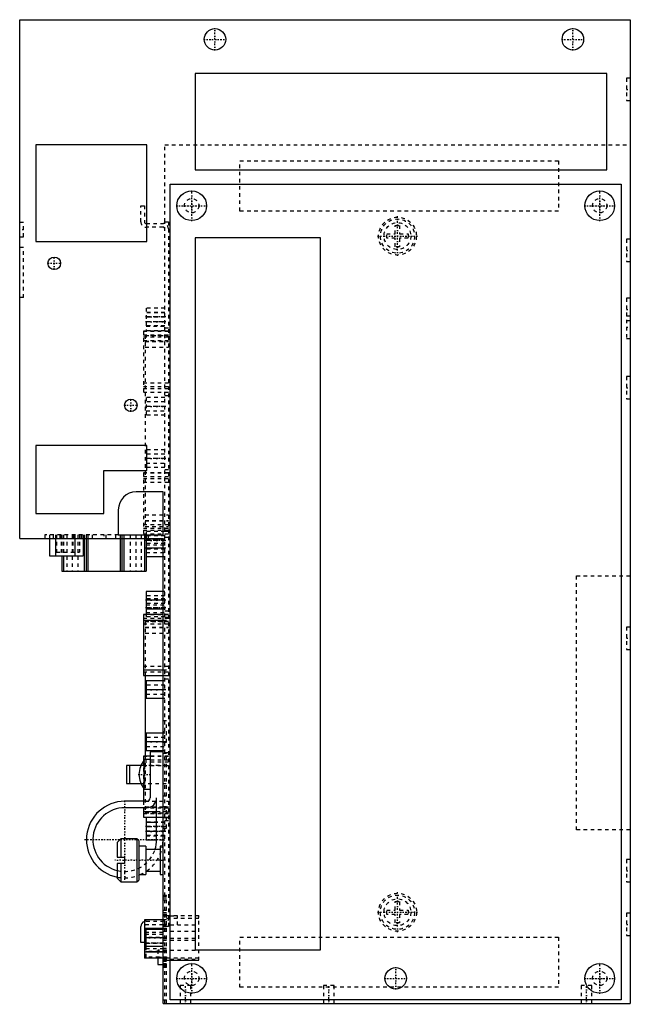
# Model space of a CAD drawing. Extents: x -40 to 131, y 0 to 275.
import ezdxf

# ---------------------------------------------------------------- set-up
doc = ezdxf.new("R2010")
doc.units = 0
doc.linetypes.add('CENTER', pattern=[1.5, 0.45, -0.5, 0.05, -0.5])
doc.linetypes.add('DASHED', pattern=[2, 1, -1])
for name, color, linetype in [('AM_0', 7, 'CONTINUOUS'), ('AM_3', 7, 'DASHED'), ('AM_7', 7, 'CENTER')]:
    doc.layers.add(name, color=color, linetype=linetype)

msp = doc.modelspace()

# ---------------------------------------------------------------- linework, layer by layer
at = {"layer": 'AM_0', "color": 7, "linetype": 'CONTINUOUS'}
for p, q in [((-40, 130), (-40, 275)), ((-40, 275), (130.5, 275)), ((130.5, 275), (130.5, 0)), ((124, 260), (9, 260)), ((9, 260), (9, 233)), ((124, 233), (124, 260)), ((-4.5, 240), (-35.5, 240)), ((-35.5, 240), (-35.5, 213)), ((-4.5, 213), (-4.5, 240)), ((9, 233), (124, 233)), ((2, 1), (2, 229)), ((2, 229), (128, 229)), ((128, 229), (128, 1)), ((0.5, 217.91), (0.5, 218.5)), ((-35.5, 213), (-4.5, 213)), ((9, 214), (9, 15)), ((44, 214), (9, 214)), ((44, 15), (44, 214)), ((-4.5, 156), (-35.5, 156)), ((-35.5, 156), (-35.5, 137)), ((-4.5, 149), (-4.5, 156)), ((-16.5, 137), (-16.5, 149)), ((-16.5, 149), (-4.5, 149)), ((0, 143), (-7.5, 143)), ((0, 131), (0, 143)), ((-12.5, 138), (-12.5, 131)), ((-35.5, 137), (-16.5, 137)), ((-40, 130), (0, 130)), ((-31.72, 130), (-31.72, 125.1)), ((-30.07, 130), (-30.07, 125.1)), ((-24.63, 130), (-24.63, 125.1)), ((-22.28, 130), (-22.28, 125.1)), ((-22, 130), (-22, 120.8)), ((-21.5, 130), (-21.5, 120.8)), ((-21, 130), (-21, 120.8)), ((-12.5, 131), (0, 131)), ((-12, 130), (-12, 120.8)), ((-11.5, 130), (-11.5, 120.8)), ((-11, 130), (-11, 120.8)), ((-5.2, 130), (-5.2, 120.8)), ((-4.7, 130), (-4.7, 120.8)), ((0, 129.81), (-4.7, 129.81)), ((0, 0), (0, 130)), ((0, 127.31), (-4.7, 127.31)), ((-31.72, 125.1), (-22.28, 125.1)), ((-28.3, 125.1), (-28.3, 120.8)), ((-27.8, 125.1), (-27.8, 120.8)), ((0, 124.81), (-4.7, 124.81)), ((-28.3, 120.8), (-4.7, 120.8)), ((-4.7, 115.19), (-4.7, 108.74)), ((0, 115.19), (-4.7, 115.19)), ((0, 112.69), (-4.7, 112.69)), ((0, 110.19), (-4.7, 110.19)), ((0, 108.74), (-5.5, 108.74)), ((-5.5, 108.74), (-5.5, 91.66)), ((-5.5, 107.14), (0, 107.14)), ((-5.5, 93.26), (0, 93.26)), ((-5.5, 91.66), (0, 91.66)), ((-5, 91.66), (-5, 69.14)), ((-4.7, 90.2), (-4.7, 85.2)), ((0, 90.2), (-4.7, 90.2)), ((0, 87.7), (-4.7, 87.7)), ((0, 85.2), (-4.7, 85.2)), ((-4.7, 75.59), (-4.7, 70.59)), ((0, 75.59), (-4.7, 75.59)), ((0, 73.09), (-4.7, 73.09)), ((-3.6, 69.14), (-5.5, 69.14)), ((-5.5, 69.14), (-5.5, 67.82)), ((0, 70.59), (-4.7, 70.59)), ((-3.6, 70.3), (-3.6, 57.5)), ((0, 70.3), (-3.6, 70.3)), ((-10.2, 66.5), (-10.2, 61.5)), ((-6.15, 66.5), (-10.2, 66.5)), ((-9.32, 61.5), (-9.32, 66.5)), ((-3.6, 68.15), (-5.3, 68.15)), ((-5.3, 59.85), (-5.3, 68.15)), ((-10.2, 61.5), (-6.15, 61.5)), ((-5.5, 60.18), (-5.5, 56.5)), ((-5.3, 59.85), (-3.6, 59.85)), ((-4.6, 56.5), (-10.7, 56.5)), ((-1.8, 45.8), (-1.8, 57.5)), ((-4.6, 54.7), (-10.7, 54.7)), ((-5.5, 54.7), (-5.5, 52.06)), ((-5.5, 53.66), (-1.8, 53.66)), ((-5.5, 52.06), (-1.8, 52.06)), ((-4.7, 51.94), (-4.7, 45.6)), ((-1.8, 51.94), (-4.7, 51.94)), ((-1.8, 50.6), (-4.7, 50.6)), ((-1.8, 48.1), (-4.7, 48.1)), ((-11.8, 46), (-12.8, 45)), ((-12.8, 45), (-12.8, 40.9)), ((-7.3, 46), (-11.8, 46)), ((-11.8, 46), (-11.8, 40.9)), ((-6.8, 45.5), (-7.3, 46)), ((-7.3, 46), (-7.3, 34)), ((-6.8, 45.5), (-6.8, 34.5)), ((-1.8, 45.6), (-4.7, 45.6)), ((-4.8, 44), (-6.8, 44)), ((-4.8, 44), (-4.8, 36)), ((-0.8, 43), (-4.8, 43)), ((0, 44), (-0.8, 44)), ((-0.8, 44), (-0.8, 36)), ((-12.8, 40.9), (-10.8, 40.9)), ((-12.8, 39.1), (-12.8, 35)), ((-10.8, 39.1), (-12.8, 39.1)), ((-11.8, 39.1), (-11.8, 34)), ((-10.8, 40.9), (-10.8, 39.1)), ((-6.8, 36), (-4.8, 36)), ((-4.8, 37), (-0.8, 37)), ((-0.8, 36), (0, 36)), ((-12.8, 35), (-11.8, 34)), ((-11.8, 34), (-7.3, 34)), ((-7.3, 34), (-6.8, 34.5)), ((-5.2, 23.33), (-5.2, 12.67)), ((0, 23.33), (-5.2, 23.33)), ((-6.2, 17), (-6.2, 21.5)), ((0, 20.98), (-5.2, 20.98)), ((-4.8, 20.7), (-4.8, 15.9)), ((0, 20.7), (-4.8, 20.7)), ((-5.2, 17), (-6.2, 17)), ((0, 18.3), (-4.8, 18.3)), ((0, 14.33), (-5.2, 14.33)), ((0, 15.9), (-4.8, 15.9)), ((9, 15), (44, 15)), ((0, 12.67), (-5.2, 12.67)), ((-1.5, 12.67), (-1.5, 10.85)), ((-1.5, 10.85), (0, 10.85)), ((0, 0), (130.5, 0)), ((128, 1), (2, 1))]:
    msp.add_line(p, q, dxfattribs=at)
for centre, radius in [((14.5, 269.5), 3), ((114.5, 269.5), 3), ((8, 223), 4.15), ((122, 223), 4.15), ((-30.4, 206.9), 1.75), ((-9, 167.2), 1.75), ((8, 7), 4.15), ((122, 7), 4.15), ((65, 7), 3)]:
    msp.add_circle(centre, radius, dxfattribs=at)
for centre, radius, start, end in [((-7.5, 138), 5, 90, 180), ((3.12, 62.76), 10, 147.3813, 172.8743), ((3.12, 65.24), 10, 187.1257, 212.6187), ((-10.7, 45.8), 10.7, 90, 258.6816), ((-4.6, 57.5), 1, 270, 0), ((-4.6, 57.5), 2.8, 270, 0), ((-10.7, 45.8), 8.9, 90, 256.3521), ((-10.7, 45.8), 8.9, 341.6629, 0), ((-10.7, 45.8), 10.7, 350.3154, 0), ((-10.7, 45.8), 10.7, 291.376, 293.6679), ((-10.7, 45.8), 10.7, 303.4632, 304.6712), ((-4.7, 21.5), 1.5, 109.4712, 180)]:
    msp.add_arc(centre, radius, start, end, dxfattribs=at)
at = {"layer": 'AM_3', "color": 6, "linetype": 'DASHED'}
for p, q in [((130.5, 258.62), (129.5, 258.62)), ((129.5, 258.62), (129.5, 252.38)), ((129.5, 252.38), (130.5, 252.38)), ((0.5, 240), (130.5, 240)), ((0.5, 218.5), (0.5, 240)), ((21.5, 235.5), (110.5, 235.5)), ((21.5, 221.5), (21.5, 235.5)), ((110.5, 235.5), (110.5, 221.5)), ((-6.2, 218.5), (-6.2, 223)), ((-6.2, 223), (-5.2, 223)), ((-5.2, 223), (-5.2, 218.5)), ((110.5, 221.5), (21.5, 221.5)), ((-39, 218.3), (-40, 218.3)), ((-39, 214.3), (-39, 218.3)), ((-4.7, 218), (0, 218)), ((0.5, 218.5), (1.5, 218.5)), ((0.5, 0), (0.5, 217.91)), ((1.5, 218.5), (1.5, 21.5)), ((64.9, 217.5), (66.1, 217.5)), ((64.9, 215.1), (64.9, 217.5)), ((66.1, 217.5), (66.1, 215.1)), ((0, 217), (-4.7, 217)), ((62.5, 215.1), (64.9, 215.1)), ((62.5, 213.9), (62.5, 215.1)), ((66.1, 215.1), (68.5, 215.1)), ((68.5, 215.1), (68.5, 213.9)), ((-40, 214.3), (-39, 214.3)), ((64.9, 213.9), (62.5, 213.9)), ((64.9, 211.5), (64.9, 213.9)), ((68.5, 213.9), (66.1, 213.9)), ((66.1, 213.9), (66.1, 211.5)), ((130.5, 213.62), (129.5, 213.62)), ((129.5, 213.62), (129.5, 207.38)), ((-39, 211.3), (-40, 211.3)), ((-39, 197.3), (-39, 211.3)), ((66.1, 211.5), (64.9, 211.5)), ((129.5, 207.38), (130.5, 207.38)), ((-39, 197.3), (-40, 197.3)), ((130.5, 197.12), (129.5, 197.12)), ((129.5, 197.12), (129.5, 185.88)), ((-4.7, 194.4), (-4.7, 188.06)), ((0.5, 194.4), (-4.7, 194.4)), ((0.5, 193.15), (-4.7, 193.15)), ((0.5, 193.06), (-4.7, 193.06)), ((0.5, 191.9), (-4.7, 191.9)), ((0.5, 191.81), (-4.7, 191.81)), ((-4.7, 190.65), (0.5, 190.65)), ((0.5, 190.56), (-4.7, 190.56)), ((130.5, 192.12), (129.5, 192.12)), ((129.5, 190.88), (130.5, 190.88)), ((1.5, 187.94), (-5.5, 187.94)), ((-5.5, 187.94), (-5.5, 170.86)), ((-5.5, 187.92), (1.5, 187.92)), ((0.5, 189.4), (-4.7, 189.4)), ((-4.7, 189.31), (0.5, 189.31)), ((0.5, 188.06), (-4.7, 188.06)), ((0.5, 188.9), (1.5, 188.9)), ((0.5, 188), (1.5, 188)), ((-5.5, 186.87), (1.5, 186.87)), ((-5.5, 186.34), (1.5, 186.34)), ((-5.5, 185.3), (1.5, 185.3)), ((1.5, 186.74), (-5, 186.74)), ((-5, 186.74), (-5, 133.29)), ((-5, 186.72), (1.5, 186.72)), ((-5, 185.14), (1.5, 185.14)), ((-5, 185.07), (1.5, 185.07)), ((129.5, 185.88), (130.5, 185.88)), ((-5, 183.49), (1.5, 183.49)), ((-5.5, 173.5), (1.5, 173.5)), ((130.5, 175.22), (129.5, 175.22)), ((129.5, 175.22), (129.5, 168.98)), ((-5.5, 172.46), (1.5, 172.46)), ((-5.5, 171.93), (1.5, 171.93)), ((-5.5, 170.88), (1.5, 170.88)), ((-5.5, 170.86), (1.5, 170.86)), ((-4.7, 169.41), (-4.7, 164.41)), ((0.5, 169.41), (-4.7, 169.41)), ((0.5, 168.16), (-4.7, 168.16)), ((0.5, 169.9), (1.5, 169.9)), ((129.5, 168.98), (130.5, 168.98)), ((0.5, 166.91), (-4.7, 166.91)), ((-4.7, 165.66), (0.5, 165.66)), ((0.5, 164.41), (-4.7, 164.41)), ((-4.7, 154.79), (-4.7, 149.79)), ((0.5, 154.79), (-4.7, 154.79)), ((0.5, 153.54), (-4.7, 153.54)), ((0.5, 152.29), (-4.7, 152.29)), ((-4.7, 151.04), (0.5, 151.04)), ((0.5, 149.79), (-4.7, 149.79)), ((0.5, 149.3), (1.5, 149.3)), ((1.5, 148.34), (-5.5, 148.34)), ((-5.5, 148.34), (-5.5, 131.26)), ((-5.5, 148.32), (1.5, 148.32)), ((-5.5, 147.27), (1.5, 147.27)), ((-5.5, 146.74), (1.5, 146.74)), ((-5.5, 145.7), (1.5, 145.7)), ((-5, 136.54), (1.5, 136.54)), ((-5, 134.96), (1.5, 134.96)), ((-5, 134.89), (1.5, 134.89)), ((-5.5, 133.9), (1.5, 133.9)), ((-5.5, 132.86), (1.5, 132.86)), ((-5.5, 132.33), (1.5, 132.33)), ((-5, 133.31), (1.5, 133.31)), ((-5, 133.29), (1.5, 133.29)), ((-33, 131), (-33, 130)), ((-12.5, 131), (-33, 131)), ((-31.72, 131), (-31.72, 130)), ((-31.68, 131), (-31.68, 130)), ((-30.7, 131), (-30.7, 130)), ((-30.07, 131), (-30.07, 130)), ((-29.75, 131), (-29.75, 126.11)), ((-28.8, 131), (-28.8, 130)), ((-28.43, 131), (-28.43, 126.11)), ((-28.3, 131), (-28.3, 125.1)), ((-27.8, 131), (-27.8, 125.1)), ((-26.9, 131), (-26.9, 120.8)), ((-25.4, 131), (-25.4, 120.8)), ((-25.23, 131), (-25.23, 126.11)), ((-24.8, 131), (-24.8, 130)), ((-24.63, 131), (-24.63, 130)), ((-23.8, 131), (-23.8, 120.8)), ((-23.35, 131), (-23.35, 126.11)), ((-22.88, 131), (-22.88, 130)), ((-22.4, 131), (-22.4, 130)), ((-22.28, 131), (-22.28, 130)), ((-22, 131), (-22, 130)), ((-21.5, 131), (-21.5, 130)), ((-21, 131), (-21, 130)), ((-19.8, 131), (-19.8, 130)), ((-16, 131), (-16, 130)), ((-13.2, 130), (-13.2, 131)), ((-12, 131), (-12, 130)), ((-11.5, 131), (-11.5, 130)), ((-11, 131), (-11, 130)), ((-9.2, 131), (-9.2, 120.8)), ((-7.6, 131), (-7.6, 120.8)), ((-6.1, 131), (-6.1, 120.8)), ((-5.5, 131.28), (1.5, 131.28)), ((-5.5, 131.26), (1.5, 131.26)), ((-5.2, 131), (-5.2, 130)), ((-5, 131), (-5, 130)), ((-4.7, 131.94), (-4.7, 131)), ((0.5, 131.94), (-4.7, 131.94)), ((-4.7, 131), (-4.7, 130)), ((0.5, 130.69), (-4.7, 130.69)), ((0.5, 129.44), (-4.7, 129.44)), ((-4.2, 131), (-4.2, 130)), ((0.5, 129.81), (0, 129.81)), ((0.5, 132), (1.5, 132)), ((0.5, 130.3), (1.5, 130.3)), ((0.5, 128.56), (-4.7, 128.56)), ((-4.7, 128.19), (0.5, 128.19)), ((0.5, 126.94), (-4.7, 126.94)), ((0.5, 127.31), (0, 127.31)), ((-29.75, 126.11), (-23.35, 126.11)), ((-4.7, 126.06), (0.5, 126.06)), ((0.5, 124.81), (0, 124.81)), ((115.5, 119.5), (130.5, 119.5)), ((115.5, 48.5), (115.5, 119.5)), ((0.5, 113.94), (-4.7, 113.94)), ((0.5, 113.06), (-4.7, 113.06)), ((0.5, 115.19), (0, 115.19)), ((0.5, 111.81), (-4.7, 111.81)), ((-4.7, 111.44), (0.5, 111.44)), ((0.5, 110.56), (-4.7, 110.56)), ((0.5, 112.69), (0, 112.69)), ((0.5, 110.19), (0, 110.19)), ((-5.5, 108.72), (1.5, 108.72)), ((-5.5, 107.67), (1.5, 107.67)), ((-4.7, 109.31), (0.5, 109.31)), ((-4.7, 108.74), (-4.7, 108.06)), ((0.5, 108.06), (-4.7, 108.06)), ((1.5, 108.74), (0, 108.74)), ((0.5, 109.7), (1.5, 109.7)), ((0.5, 108), (1.5, 108)), ((-5.5, 106.1), (1.5, 106.1)), ((1.5, 106.74), (-5, 106.74)), ((-5, 106.74), (-5, 91.66)), ((-5, 106.72), (1.5, 106.72)), ((-5, 105.14), (1.5, 105.14)), ((-5, 105.07), (1.5, 105.07)), ((0, 107.14), (1.5, 107.14)), ((130.5, 105.22), (129.5, 105.22)), ((129.5, 105.22), (129.5, 98.98)), ((-5, 103.49), (1.5, 103.49)), ((129.5, 98.98), (130.5, 98.98)), ((-5.5, 94.3), (1.5, 94.3)), ((-5.5, 92.73), (1.5, 92.73)), ((-5.5, 91.68), (1.5, 91.68)), ((0, 93.26), (1.5, 93.26)), ((0, 91.66), (1.5, 91.66)), ((0.5, 88.95), (-4.7, 88.95)), ((0.5, 90.2), (0, 90.2)), ((0.5, 90.7), (1.5, 90.7)), ((-4.7, 86.45), (0.5, 86.45)), ((0.5, 87.7), (0, 87.7)), ((0.5, 85.2), (0, 85.2)), ((1, 79), (0, 79)), ((1, 73), (1, 79)), ((0.5, 74.34), (-4.7, 74.34)), ((0.5, 75.59), (0, 75.59)), ((-4.7, 71.84), (0.5, 71.84)), ((0.5, 73.09), (0, 73.09)), ((0, 73), (1, 73)), ((-5.5, 69.12), (1.5, 69.12)), ((-5, 69.14), (-5, 53.29)), ((1.5, 69.14), (-3.6, 69.14)), ((0.5, 70.59), (0, 70.59)), ((0, 70), (1, 70)), ((0.5, 70.1), (1.5, 70.1)), ((1, 58), (1, 70)), ((1, 66.5), (-6.15, 66.5)), ((-5.5, 68.07), (1.5, 68.07)), ((-5.5, 67.82), (-5.5, 60.18)), ((-5.5, 67.54), (1.5, 67.54)), ((-5.5, 66.5), (1.5, 66.5)), ((-5.08, 61.5), (-5.08, 66.5)), ((-6.15, 61.5), (1, 61.5)), ((0, 58), (1, 58)), ((-5.5, 56.5), (-5.5, 54.7)), ((-5, 56.54), (1.5, 56.54)), ((-5.5, 54.7), (1.5, 54.7)), ((-5.5, 53.13), (1.5, 53.13)), ((-5, 54.96), (1.5, 54.96)), ((-5, 54.89), (1.5, 54.89)), ((-5, 53.31), (1.5, 53.31)), ((-5, 53.29), (1.5, 53.29)), ((-1.8, 53.66), (1.5, 53.66)), ((1, 55), (0, 55)), ((1, 49), (1, 55)), ((-5.5, 52.08), (1.5, 52.08)), ((0.5, 50.7), (-4.7, 50.7)), ((-1.8, 52.06), (1.5, 52.06)), ((0.5, 51.94), (-1.8, 51.94)), ((0.5, 50.6), (-1.8, 50.6)), ((0.5, 52), (1.5, 52)), ((0.5, 51.1), (1.5, 51.1)), ((0.5, 49.45), (-4.7, 49.45)), ((0.5, 49.35), (-4.7, 49.35)), ((-4.7, 48.2), (0.5, 48.2)), ((0.5, 46.95), (-4.7, 46.95)), ((-4.7, 46.85), (0.5, 46.85)), ((0.5, 48.1), (-1.8, 48.1)), ((0, 49), (1, 49)), ((130.5, 48.5), (115.5, 48.5)), ((0, 45.6), (-1.8, 45.6)), ((0.5, 45.6), (0, 45.6)), ((130.5, 40.22), (129.5, 40.22)), ((129.5, 40.22), (129.5, 33.98)), ((-6.8, 36), (-6.8, 35.83)), ((129.5, 33.98), (130.5, 33.98)), ((1, 30.2), (0, 30.2)), ((0, 30), (1, 30)), ((0, 29.5), (1, 29.5)), ((0, 29), (1, 29)), ((1, 30), (1, 30.2)), ((1, 0), (1, 29.5)), ((64.9, 28.5), (66.1, 28.5)), ((64.9, 26.1), (64.9, 28.5)), ((66.1, 28.5), (66.1, 26.1)), ((0, 26.05), (1, 26.05)), ((0, 25.4), (1, 25.4)), ((0, 24.9), (1, 24.9)), ((62.5, 26.1), (64.9, 26.1)), ((62.5, 24.9), (62.5, 26.1)), ((64.9, 24.9), (62.5, 24.9)), ((64.9, 22.5), (64.9, 24.9)), ((66.1, 26.1), (68.5, 26.1)), ((68.5, 24.9), (66.1, 24.9)), ((66.1, 24.9), (66.1, 22.5)), ((68.5, 26.1), (68.5, 24.9)), ((130.5, 25.22), (129.5, 25.22)), ((129.5, 25.22), (129.5, 18.98)), ((-4.7, 23), (0, 23)), ((0, 24.44), (4, 24.44)), ((1, 23.33), (0, 23.33)), ((0, 22.1), (1, 22.1)), ((1, 24.55), (10, 24.55)), ((1, 23.85), (10, 23.85)), ((4, 21.94), (4, 24.44)), ((10, 12.05), (10, 24.55)), ((66.1, 22.5), (64.9, 22.5)), ((-4.8, 20.8), (-4.8, 20.7)), ((1, 20.8), (-4.8, 20.8)), ((0, 19.8), (-4.8, 19.8)), ((0, 22), (-4.7, 22)), ((0, 21.94), (10, 21.94)), ((0, 21.85), (1, 21.85)), ((0, 21.6), (1, 21.6)), ((1, 20.98), (0, 20.98)), ((0, 20.2), (10, 20.2)), ((1.5, 21.5), (0.5, 21.5)), ((0, 19.25), (-4.8, 19.25)), ((1, 18.45), (-4.8, 18.45)), ((0, 18.35), (-4.8, 18.35)), ((0, 16.85), (-4.8, 16.85)), ((-4.8, 16.8), (0, 16.8)), ((0, 18.2), (10, 18.2)), ((0, 17.7), (10, 17.7)), ((21.5, 18.5), (110.5, 18.5)), ((21.5, 4.5), (21.5, 18.5)), ((110.5, 18.5), (110.5, 4.5)), ((129.5, 18.98), (130.5, 18.98)), ((-4.8, 15.9), (-4.8, 12.9)), ((-4.8, 15.35), (0, 15.35)), ((1, 14.55), (-4.8, 14.55)), ((0, 14.45), (-4.8, 14.45)), ((1, 14.85), (-1.5, 14.85)), ((-1.5, 14.85), (-1.5, 12.67)), ((1, 15.38), (0, 15.38)), ((0, 14.9), (10, 14.9)), ((1, 14.33), (0, 14.33)), ((1, 12.9), (-4.8, 12.9)), ((1, 12.67), (0, 12.67)), ((0, 12.4), (10, 12.4)), ((0, 12.1), (10, 12.1)), ((0, 11.85), (1, 11.85)), ((0, 11.2), (1, 11.2)), ((1, 12.75), (10, 12.75)), ((1, 12.05), (10, 12.05)), ((0, 10.85), (1, 10.85)), ((0, 10.6), (1, 10.6)), ((0, 10.55), (1, 10.55)), ((0, 10.32), (1, 10.32)), ((0, 10.1), (1, 10.1)), ((4.8, 5), (4.8, 0)), ((7.8, 5), (4.8, 5)), ((7.8, 0), (7.8, 5)), ((110.5, 4.5), (21.5, 4.5)), ((44.8, 5), (44.8, 0)), ((47.8, 5), (44.8, 5)), ((47.8, 0), (47.8, 5)), ((116.8, 5), (116.8, 0)), ((119.8, 5), (116.8, 5)), ((119.8, 0), (119.8, 5)), ((0, 1), (1, 1))]:
    msp.add_line(p, q, dxfattribs=at)
for centre, radius in [((8, 223), 2), ((122, 223), 2), ((65.5, 214.5), 5.29), ((65.5, 214.5), 4.79), ((65.5, 214.5), 3.75), ((65.5, 25.5), 5.3), ((65.5, 25.5), 4.8), ((65.5, 25.5), 3.75), ((8, 7), 2), ((122, 7), 2)]:
    msp.add_circle(centre, radius, dxfattribs=at)
for centre, radius, start, end in [((-4.7, 218.5), 1.5, 180, 270), ((-4.7, 218.5), 0.5, 180, 270), ((0, 216.5), 1.5, 0, 90), ((0, 216.5), 0.5, 0, 90), ((-10.7, 45.8), 8.9, 256.3521, 341.6629), ((-10.7, 45.8), 10.7, 304.6712, 350.3154), ((-10.7, 45.8), 10.7, 258.6816, 291.376), ((-10.7, 45.8), 10.7, 293.6679, 303.4632), ((-4.7, 21.5), 1.5, 90, 109.4712), ((0, 23.5), 1.5, 270, 0), ((0, 23.5), 0.5, 270, 0), ((-4.7, 21.5), 0.5, 90, 180)]:
    msp.add_arc(centre, radius, start, end, dxfattribs=at)
at = {"layer": 'AM_7', "color": 4, "linetype": 'CENTER'}
for p, q in [((14.5, 266.35), (14.5, 272.65)), ((114.5, 266.35), (114.5, 272.65)), ((11.35, 269.5), (17.65, 269.5)), ((111.35, 269.5), (117.65, 269.5)), ((129.45, 255.5), (130.55, 255.5)), ((8, 218.64), (8, 227.36)), ((122, 218.64), (122, 227.36)), ((3.64, 223), (12.36, 223)), ((5.9, 223), (10.1, 223)), ((8, 220.9), (8, 225.1)), ((117.64, 223), (126.36, 223)), ((119.9, 223), (124.1, 223)), ((122, 220.9), (122, 225.1)), ((65.5, 208.94), (65.5, 220.06)), ((-38.95, 216.3), (-40.05, 216.3)), ((59.94, 214.5), (71.06, 214.5)), ((129.45, 210.5), (130.55, 210.5)), ((-32.24, 206.9), (-28.56, 206.9)), ((-30.4, 205.06), (-30.4, 208.74)), ((129.45, 194), (130.55, 194)), ((0.76, 191.9), (-4.96, 191.9)), ((0.76, 190.56), (-4.96, 190.56)), ((129.45, 189), (130.55, 189)), ((129.45, 172.1), (130.55, 172.1)), ((-9, 165.36), (-9, 169.04)), ((-10.84, 167.2), (-7.16, 167.2)), ((0.76, 166.91), (-4.96, 166.91)), ((0.76, 152.29), (-4.96, 152.29)), ((-16.5, 131.05), (-16.5, 129.95)), ((0.76, 129.44), (-4.96, 129.44)), ((0.76, 127.31), (-4.96, 127.31)), ((0.76, 112.69), (-4.96, 112.69)), ((0.76, 110.56), (-4.96, 110.56)), ((129.45, 102.1), (130.55, 102.1)), ((0.76, 87.7), (-4.96, 87.7)), ((-0.05, 76), (1.05, 76)), ((0.76, 73.09), (-4.96, 73.09)), ((-6.96, 64), (-3.44, 64)), ((-10.7, 34.57), (-10.7, 57.03)), ((-0.05, 52), (1.05, 52)), ((0.76, 49.45), (-4.96, 49.45)), ((0.76, 48.1), (-4.96, 48.1)), ((-21.93, 45.8), (0.53, 45.8)), ((0.64, 40), (-13.44, 40)), ((129.45, 37.1), (130.55, 37.1)), ((65.5, 19.94), (65.5, 31.06)), ((59.94, 25.5), (71.06, 25.5)), ((129.45, 22.1), (130.55, 22.1)), ((0.24, 18.3), (-5.04, 18.3)), ((0.24, 16.85), (-5.04, 16.85)), ((1.13, 12.85), (-1.62, 12.85)), ((8, 2.64), (8, 11.36)), ((122, 2.64), (122, 11.36)), ((8, 4.9), (8, 9.1)), ((65, 3.85), (65, 10.15)), ((122, 4.9), (122, 9.1)), ((3.64, 7), (12.36, 7)), ((5.9, 7), (10.1, 7)), ((61.85, 7), (68.15, 7)), ((117.64, 7), (126.36, 7)), ((119.9, 7), (124.1, 7)), ((6.3, -0.25), (6.3, 5.25)), ((46.3, -0.25), (46.3, 5.25)), ((118.3, -0.25), (118.3, 5.25))]:
    msp.add_line(p, q, dxfattribs=at)

doc.saveas('drawing.dxf')
